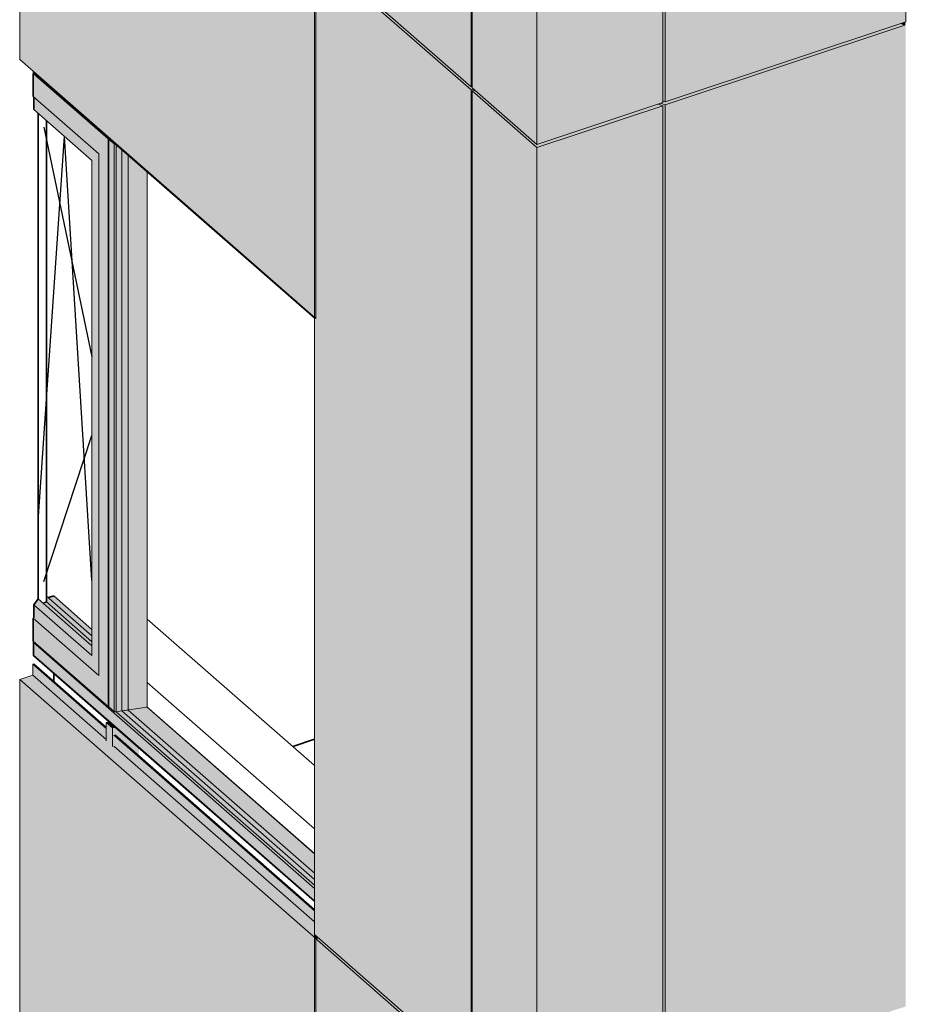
# Model space of a CAD drawing. Header units: millimetres. Extents: x -2868579 to -2846151, y -246116 to 18020.
# Tile 4 of 16: x -2854534 to -2851897, y -241400 to -238467. Entities that reach past the tile are written whole.
import ezdxf

# ---------------------------------------------------------------- set-up
doc = ezdxf.new("R2010")
doc.units = ezdxf.units.MM
for name, color, linetype, lineweight in [('Импосты витража', 7, 'Continuous', 18), ('Обобщенные модели', 7, 'Continuous', 18), ('Окна', 7, 'Continuous', 18), ('Открывание', 7, 'Continuous', 25), ('Панели витража', 7, 'Continuous', 18)]:
    doc.layers.add(name, color=color, linetype=linetype, lineweight=lineweight)

# ---------------------------------------------------------------- blocks, each defined once
blk = doc.blocks.new('HILTI_s_Композит_тип_Ко - Тип КоБ D2-21000101-Корпус 1_ Фрагмент 2')
at = {"layer": 'Обобщенные модели', "true_color": 0xf7fbf5}
h = blk.add_hatch(color=7, dxfattribs=at)
h.paths.add_polyline_path([(-9454291.8, -241121.1), (-9454291.8, -241117.4), (-9454885.5, -240597.6), (-9454889.2, -240598.1), (-9454292.8, -241120.3)])
h.paths.add_polyline_path([(-9454912, -240578.1), (-9454912, -240574.3), (-9455127.6, -240386), (-9455130.4, -240386.9), (-9454913.8, -240576.6)])
h = blk.add_hatch(color=7, dxfattribs=at)
h.paths.add_polyline_path([(-9454291.8, -241153.9), (-9454291.8, -241121.1), (-9454889.2, -240598.1), (-9454889.2, -240630.9), (-9454292.8, -241153)])
h.paths.add_polyline_path([(-9454912, -240610.9), (-9454912, -240578.1), (-9455130.4, -240386.9), (-9455130.4, -240419.7), (-9454940.3, -240586.1)])
h = blk.add_hatch(color=7, dxfattribs=at)
h.paths.add_polyline_path([(-9454288, -241204.4), (-9454278.8, -241203.1), (-9454281.1, -241201.1), (-9454290.3, -241202.4)])
h.paths.add_polyline_path([(-9454291.8, -241201.1), (-9454291.8, -241153.9), (-9454889.2, -240630.9), (-9454893.9, -240631), (-9454912, -240615.1), (-9454912, -240610.9), (-9455130.4, -240419.7), (-9455169.5, -240432.7), (-9454292.8, -241200.2)])
blk.add_hatch(color=7, dxfattribs=at).paths.add_polyline_path([(-9454288, -242289.8), (-9454288, -241204.4), (-9455169.5, -240432.7), (-9455169.5, -241518.1), (-9454292.8, -242285.6)])
at = {"layer": 'Обобщенные модели'}
for p, q in [((-9455130.4, -240386.9), (-9455127.3, -240385.9)), ((-9455130.4, -240419.7), (-9455130.4, -240386.9)), ((-9455130.4, -240386.9), (-9454912, -240578.1)), ((-9455127.3, -240385.9), (-9454912, -240574.3)), ((-9455169.5, -240432.7), (-9455130.4, -240419.7)), ((-9455169.5, -241518.1), (-9455169.5, -240432.7)), ((-9455169.5, -240432.7), (-9454288, -241204.4)), ((-9455130.4, -240419.7), (-9454912, -240610.9)), ((-9454889.2, -240598.1), (-9454291.8, -241121.2)), ((-9454885.5, -240597.6), (-9454291.8, -241117.4)), ((-9454889.2, -240630.9), (-9454291.8, -241153.9)), ((-9454278.8, -241203.1), (-9454288, -241204.4)), ((-9454288, -241204.4), (-9454288, -242289.8)), ((-9455169.5, -241518.1), (-9454288, -242289.8))]:
    blk.add_line(p, q, dxfattribs=at)
blk = doc.blocks.new('HILTI_s_Композит_тип_Ко - Тип КоБ D2-V39-Корпус 1_ Фрагмент 2')
at = {"layer": 'Обобщенные модели', "true_color": 0xf7fbf5}
h = blk.add_hatch(color=7, dxfattribs=at)
h.paths.add_polyline_path([(-9454291.8, -238187.8), (-9454291.8, -238184), (-9454554.7, -237953.8), (-9454558.4, -237954.4), (-9454292.8, -238186.9)])
h.paths.add_polyline_path([(-9454581.3, -237934.3), (-9454581.3, -237930.5), (-9455127.5, -237452.6), (-9455130.4, -237453.5), (-9454583, -237932.8)])
h = blk.add_hatch(color=7, dxfattribs=at)
h.paths.add_polyline_path([(-9454291.8, -238220.5), (-9454291.8, -238187.8), (-9454558.4, -237954.4), (-9454558.4, -237987.1), (-9454292.8, -238219.6)])
h.paths.add_polyline_path([(-9454581.3, -237967.1), (-9454581.3, -237934.3), (-9455130.4, -237453.5), (-9455130.4, -237486.3), (-9454620.4, -237932.8)])
h = blk.add_hatch(color=7, dxfattribs=at)
h.paths.add_polyline_path([(-9454288, -238271), (-9454278.8, -238269.7), (-9454281.1, -238267.7), (-9454290.3, -238269)])
h.paths.add_polyline_path([(-9454291.8, -238267.7), (-9454291.8, -238220.5), (-9454558.4, -237987.1), (-9454563.1, -237987.3), (-9454581.3, -237971.4), (-9454581.3, -237967.1), (-9455130.4, -237486.3), (-9455169.5, -237499.3), (-9454292.8, -238266.8)])
blk.add_hatch(color=7, dxfattribs=at).paths.add_polyline_path([(-9454288, -239356.4), (-9454288, -238271), (-9455169.5, -237499.3), (-9455169.5, -238584.7), (-9454288.2, -239356.3)])
at = {"layer": 'Обобщенные модели'}
for p, q in [((-9455130.4, -237453.5), (-9455127.3, -237452.5)), ((-9455130.4, -237486.3), (-9455130.4, -237453.5)), ((-9455130.4, -237453.5), (-9454581.3, -237934.3)), ((-9455127.3, -237452.5), (-9454581.3, -237930.5)), ((-9455169.5, -237499.3), (-9455130.4, -237486.3)), ((-9455169.5, -238584.7), (-9455169.5, -237499.3)), ((-9455169.5, -237499.3), (-9454288, -238271)), ((-9455130.4, -237486.3), (-9454581.3, -237967.1)), ((-9454558.4, -237954.4), (-9454291.8, -238187.8)), ((-9454554.7, -237953.8), (-9454291.8, -238184)), ((-9454558.4, -237987.1), (-9454291.8, -238220.5)), ((-9454278.8, -238269.7), (-9454288, -238271)), ((-9454288, -238271), (-9454288, -239356.4)), ((-9455169.5, -238584.7), (-9454288, -239356.4))]:
    blk.add_line(p, q, dxfattribs=at)
blk = doc.blocks.new('HILTI_s_Композит_тип_УПо - Тип УПоБ D2-21298575-Корпус 1_ Фрагмент 2')
at = {"layer": 'Обобщенные модели', "true_color": 0xf7fbf5}
for points in [[(-9453825.7, -244533.2), (-9453825.7, -241609.2), (-9454290.3, -241202.4), (-9454290.3, -241193), (-9454291.8, -241191.7), (-9454291.8, -244125.1), (-9453861.2, -244502.2)], [(-9454290.3, -241202.4), (-9454281.1, -241201.1), (-9454290.3, -241193), (-9454290.3, -241197.8)], [(-9453825.7, -241609.2), (-9453816.5, -241607.9), (-9453822.1, -241602.6), (-9453822.1, -241599.3), (-9453825.7, -241599.8), (-9454281.1, -241201.1), (-9454290.3, -241202.4), (-9453833.3, -241602.6)]]:
    blk.add_hatch(color=7, dxfattribs=at).paths.add_polyline_path(points)
at = {"layer": 'Обобщенные модели'}
for p, q in [((-9454291.8, -244125.1), (-9454291.8, -241191.7)), ((-9454290.3, -241193), (-9454291.8, -241191.7)), ((-9454290.3, -241202.4), (-9454290.3, -241193)), ((-9454281.1, -241201.1), (-9454290.3, -241202.4)), ((-9454290.3, -241202.4), (-9453825.7, -241609.2))]:
    blk.add_line(p, q, dxfattribs=at)
blk = doc.blocks.new('Панель_Стеклопакет_Агрисовгаз - Панель_Стеклопакет_Агрисовгаз-21295355-Корпус 1_ Фрагмент 2')
at = {"layer": 'Панели витража'}
for p, q in [((-9454865.5, -238854.2), (-9454865.5, -240525.8)), ((-9454865.5, -240525.8), (-9454291.7, -241028.3))]:
    blk.add_line(p, q, dxfattribs=at)
at = {"layer": 'Панели витража', "color": 250, "true_color": 0x212527}
for p, q in [((-9454847, -240523.2), (-9454847, -238870.4)), ((-9454865.5, -240525.8), (-9454847, -240523.2)), ((-9454291.7, -241009.4), (-9454847, -240523.2))]:
    blk.add_line(p, q, dxfattribs=at)
blk = doc.blocks.new('ОкноВитражное_Одностворчатое_Агрисовгаз - Окно одностворчатое AGS68 в витраж ПО П-V64-Корпус 1_ Фрагмент 2')
at = {"layer": 'Окна', "true_color": 0x373f43}
for points in [[(-9454906.5, -238822), (-9454903.2, -238821.2), (-9455126.6, -238626.1), (-9455129.2, -238627), (-9454907.4, -238821.2)], [(-9454906.5, -240512.6), (-9454906.5, -238822), (-9455129.2, -238627), (-9455129.2, -238695.3), (-9454933.7, -238866.4), (-9454933.7, -240420.4), (-9455129.2, -240249.3), (-9455129.2, -240317.6), (-9454940.3, -240483)], [(-9454933.7, -240418.5), (-9454933.7, -238866.4), (-9455127.6, -238696.6), (-9455127.5, -238734.1), (-9454954.3, -238885.8), (-9454954.3, -240361.2), (-9455127.6, -240209.5), (-9455127.6, -240248.8), (-9454934.5, -240417.9)], [(-9454954.3, -240319.7), (-9454954.3, -240301.9), (-9455089.3, -240183.6), (-9455089.3, -240201.4), (-9454955.3, -240318.8)], [(-9454954.3, -240301.9), (-9454954.3, -240282.9), (-9455068.2, -240183.2), (-9455083.9, -240188.4), (-9455003.4, -240258.9)], [(-9454954.3, -240361.2), (-9454954.3, -240332.1), (-9455114.3, -240191.9), (-9455127.6, -240209.5), (-9455048.2, -240279)], [(-9454954.3, -240332.1), (-9454954.3, -240319.7), (-9455089.3, -240201.4), (-9455099.6, -240204.8), (-9454966, -240321.9)], [(-9454933.7, -240420.4), (-9454933.7, -240418.5), (-9455127.6, -240248.8), (-9455129.2, -240249.3), (-9454940.3, -240414.7)]]:
    blk.add_hatch(color=149, dxfattribs=at).paths.add_polyline_path(points)
h = blk.add_hatch(color=149, dxfattribs=at)
h.paths.add_polyline_path([(-9454906.5, -240512.6), (-9454904, -240511.8), (-9454903.5, -238822.7), (-9454902.8, -238821.5), (-9454906.5, -238822), (-9454906.5, -240485.6)])
h.paths.add_polyline_path([(-9454884.4, -238837.7), (-9454884.8, -238837.6), (-9454884.8, -238837.7)])
at = {"layer": 'Окна', "lineweight": 35}
for p, q in [((-9455129.2, -238627), (-9455126.4, -238626)), ((-9455129.2, -238695.3), (-9455129.2, -238627)), ((-9455127.6, -238734), (-9455127.6, -238696.6)), ((-9455114.3, -240191.9), (-9455114.3, -238745.7)), ((-9455127.6, -240209.5), (-9455114.3, -240191.9)), ((-9455127.6, -240248.8), (-9455127.6, -240209.5)), ((-9455129.2, -240249.3), (-9455127.6, -240248.8)), ((-9455129.2, -240317.6), (-9455129.2, -240249.3))]:
    blk.add_line(p, q, dxfattribs=at)
at = {"layer": 'Окна'}
for p, q in [((-9454906.5, -238822), (-9455129.2, -238627)), ((-9455129.2, -238695.3), (-9454933.7, -238866.4)), ((-9455127.6, -238734), (-9454954.3, -238885.8)), ((-9454903.1, -238821.5), (-9454906.5, -238822)), ((-9454906.5, -238822), (-9454906.5, -240512.6)), ((-9454954.3, -238885.8), (-9454954.3, -240361.2)), ((-9454933.7, -238866.4), (-9454933.7, -240420.4)), ((-9454954.3, -240361.2), (-9455127.6, -240209.5)), ((-9454954.3, -240332.1), (-9455114.3, -240191.9)), ((-9454933.7, -240420.4), (-9455129.2, -240249.3)), ((-9454906.5, -240512.6), (-9455129.2, -240317.6)), ((-9454906.5, -240512.6), (-9454904, -240512.3))]:
    blk.add_line(p, q, dxfattribs=at)
at = {"layer": 'Окна', "color": 250, "lineweight": 35, "true_color": 0x212527}
for p, q in [((-9455089.3, -238767.6), (-9455089.3, -240201.4)), ((-9455089.3, -240201.4), (-9455089.3, -240183.6)), ((-9455083.9, -240188.4), (-9455068.2, -240183.2)), ((-9455089.3, -240201.4), (-9455099.6, -240204.8)), ((-9455099.6, -240204.8), (-9455089.3, -240201.4))]:
    blk.add_line(p, q, dxfattribs=at)
at = {"layer": 'Окна', "color": 250, "true_color": 0x212527}
for p, q in [((-9454954.3, -240301.9), (-9455089.3, -240183.6)), ((-9455068.2, -240183.2), (-9454954.3, -240282.9)), ((-9455089.3, -240201.4), (-9454954.3, -240319.7)), ((-9454954.3, -240319.7), (-9455089.3, -240201.4))]:
    blk.add_line(p, q, dxfattribs=at)
at = {"layer": 'Открывание', "color": 250, "true_color": 0x212527}
for p, q in [((-9455097.9, -238786.5), (-9454954.3, -239470.9)), ((-9455097.9, -240140.6), (-9454954.3, -239705))]:
    blk.add_line(p, q, dxfattribs=at)
at = {"layer": 'Открывание'}
for p, q in [((-9455114.3, -239960.6), (-9455036.6, -238813.7)), ((-9454954.3, -240137.7), (-9455036.3, -238814.1))]:
    blk.add_line(p, q, dxfattribs=at)
blk = doc.blocks.new('Прямоугольный импост - 50х100-V65-Корпус 1_ Фрагмент 2')
at = {"layer": 'Импосты витража', "true_color": 0x373f43}
for points in [[(-9454893.3, -240576.6), (-9454884.1, -240575.3), (-9454902.8, -240558.9), (-9454912, -240560.2), (-9454893.9, -240576.1)], [(-9454893.3, -240631.5), (-9454893.3, -240576.6), (-9454912, -240560.2), (-9454912, -240615.1), (-9454893.9, -240631)], [(-9454814.5, -240659.7), (-9454814.5, -240636.3), (-9454884.5, -240575.3), (-9454893.3, -240576.6), (-9454893.3, -240631.5), (-9454889.2, -240630.9), (-9454889.2, -240598.1), (-9454885.5, -240597.6), (-9454815.7, -240658.7)]]:
    blk.add_hatch(color=149, dxfattribs=at).paths.add_polyline_path(points)
at = {"layer": 'Импосты витража'}
for p, q in [((-9454903.1, -240558.9), (-9454912, -240560.2)), ((-9454912, -240560.2), (-9454893.3, -240576.6)), ((-9454912, -240560.2), (-9454912, -240615.1)), ((-9454893.3, -240576.6), (-9454884.5, -240575.3)), ((-9454893.3, -240576.6), (-9454893.3, -240631.5))]:
    blk.add_line(p, q, dxfattribs=at)
blk = doc.blocks.new('Прямоугольный импост - Ригель_90202-20998721-Корпус 1_ Фрагмент 2')
at = {"layer": 'Импосты витража', "true_color": 0x373f43}
for points in [[(-9454291.8, -241092.1), (-9454291.8, -241054.6), (-9454896.2, -240525.4), (-9454896.2, -240562.8), (-9454292.8, -241091.2)], [(-9454291.8, -241054.6), (-9454291.8, -241045.2), (-9454882.2, -240528.2), (-9454886.4, -240528.1), (-9454888.7, -240527.2), (-9454894.8, -240521.9), (-9454896, -240524.1), (-9454896, -240525.5), (-9454292.8, -241053.8)], [(-9454291.8, -241045.2), (-9454291.8, -241028.2), (-9454865.5, -240525.8), (-9454882.1, -240528.3), (-9454292.8, -241044.4)], [(-9454291.8, -241028.2), (-9454291.8, -240951.3), (-9454790, -240515.1), (-9454865.5, -240525.8), (-9454292.8, -241027.4)], [(-9454291.8, -241094), (-9454291.8, -241092.1), (-9454896.2, -240562.8), (-9454895.6, -240565), (-9454893.3, -240567.2), (-9454292.8, -241093.1)], [(-9454291.8, -240951.3), (-9454291.8, -240951.1), (-9454292.8, -240950.5)]]:
    blk.add_hatch(color=149, dxfattribs=at).paths.add_polyline_path(points)
at = {"layer": 'Импосты витража'}
for p, q in [((-9454291.8, -241054.7), (-9454896.2, -240525.4)), ((-9454291.8, -241045.3), (-9454882.2, -240528.2)), ((-9454291.8, -241092.1), (-9454896.2, -240562.8)), ((-9454894.8, -240565.9), (-9454291.8, -241094))]:
    blk.add_line(p, q, dxfattribs=at)
at = {"layer": 'Импосты витража', "color": 250, "true_color": 0x212527}
for p, q in [((-9454291.8, -240951.1), (-9454792, -240513.1)), ((-9454291.8, -240951.3), (-9454790, -240515.1))]:
    blk.add_line(p, q, dxfattribs=at)
blk = doc.blocks.new('Прямоугольный импост - Ригель_90202-V66-Корпус 1_ Фрагмент 2')
at = {"layer": 'Импосты витража', "true_color": 0x373f43}
for points in [[(-9454896.2, -240525.4), (-9454895.6, -240522.9), (-9454894.8, -240521.9), (-9454904, -240513.5), (-9454904, -240512.3), (-9454906.5, -240512.6), (-9455127.6, -240319), (-9455128.4, -240322), (-9454903.7, -240518.8)], [(-9454896.2, -240562.8), (-9454896.2, -240525.4), (-9455128.4, -240322), (-9455128.4, -240359.4), (-9454899.1, -240560.2)], [(-9454894.8, -240565.9), (-9454896, -240564), (-9454896.2, -240562.8), (-9455128.4, -240359.4), (-9455128, -240361.3), (-9455127.5, -240362.1), (-9454895.6, -240565.3)]]:
    blk.add_hatch(color=149, dxfattribs=at).paths.add_polyline_path(points)
at = {"layer": 'Импосты витража', "lineweight": 35}
blk.add_line((-9455128.4, -240359.4), (-9455128.4, -240322), dxfattribs=at)
at = {"layer": 'Импосты витража'}
for p, q in [((-9454896.2, -240525.4), (-9455128.4, -240322)), ((-9454896.2, -240562.8), (-9455128.4, -240359.4)), ((-9455127.3, -240362.3), (-9454894.8, -240565.9))]:
    blk.add_line(p, q, dxfattribs=at)
at = {"layer": 'Импосты витража', "lineweight": 35}
for points in [[(-9455128.4, -240322, 0), (-9455128.3, -240320.9, 0), (-9455128, -240319.8, 0), (-9455127.6, -240319, 0)], [(-9455126.9, -240362.6, 0), (-9455127.5, -240362.1, 0), (-9455128, -240361.3, 0), (-9455128.3, -240360.4, 0), (-9455128.4, -240359.4, 0)]]:
    blk.add_polyline3d(points, dxfattribs=at)
blk = doc.blocks.new('Прямоугольный импост - Ригель_90202-V67-Корпус 1_ Фрагмент 2')
at = {"layer": 'Импосты витража', "true_color": 0x373f43}
for points in [[(-9454291.8, -239354.7), (-9454291.8, -239353.1), (-9454896.2, -238824), (-9454896.2, -238825.4), (-9454292.8, -239353.8)], [(-9454291.8, -239356.6), (-9454291.8, -239354.7), (-9454896.2, -238825.4), (-9454895.6, -238827.6), (-9454894.8, -238828.5), (-9454292, -239356.4)]]:
    blk.add_hatch(color=149, dxfattribs=at).paths.add_polyline_path(points)
at = {"layer": 'Импосты витража'}
for p, q in [((-9454291.8, -239354.7), (-9454896.2, -238825.4)), ((-9454894.8, -238828.5), (-9454292.2, -239356.3))]:
    blk.add_line(p, q, dxfattribs=at)
blk = doc.blocks.new('Прямоугольный импост - Ригель_90202-V68-Корпус 1_ Фрагмент 2')
at = {"layer": 'Импосты витража', "true_color": 0x373f43}
for points in [[(-9454896.2, -238825.4), (-9454896.2, -238824), (-9455128.4, -238620.6), (-9455128.4, -238622), (-9454905.5, -238817.2)], [(-9454894.8, -238828.5), (-9454896, -238826.6), (-9454896.2, -238825.4), (-9455128.4, -238622), (-9455128, -238623.9), (-9455126.2, -238625.8), (-9454895.6, -238827.9)]]:
    blk.add_hatch(color=149, dxfattribs=at).paths.add_polyline_path(points)
at = {"layer": 'Импосты витража', "lineweight": 35}
blk.add_line((-9455128.4, -238622), (-9455128.4, -238620.6), dxfattribs=at)
at = {"layer": 'Импосты витража'}
for p, q in [((-9454896.2, -238825.4), (-9455128.4, -238622)), ((-9455127.3, -238624.9), (-9454894.8, -238828.5))]:
    blk.add_line(p, q, dxfattribs=at)
at = {"layer": 'Импосты витража', "lineweight": 35}
blk.add_polyline3d([(-9455126.9, -238625.2, 0), (-9455127.5, -238624.7, 0), (-9455128, -238623.9, 0), (-9455128.3, -238623, 0), (-9455128.4, -238622, 0)], dxfattribs=at)
blk = doc.blocks.new('Прямоугольный импост - Ригель_90202-V69-Корпус 1_ Фрагмент 2')
at = {"layer": 'Импосты витража', "true_color": 0x373f43}
for points in [[(-9454884.5, -238837.6), (-9454902.5, -238821.8), (-9454903.7, -238823.5), (-9454887.4, -238837.2), (-9454886, -238837.5)], [(-9454888.7, -240527.2), (-9454888.7, -238836.6), (-9454903.7, -238823.5), (-9454903.7, -240514.1)], [(-9454883.5, -240528.3), (-9454882.2, -240527.9), (-9454882.2, -238839.5), (-9454884.8, -238837.7), (-9454888.1, -238837), (-9454888.7, -238836.6), (-9454888.7, -240527.2), (-9454886.4, -240528.1), (-9454883.8, -240528.3)], [(-9454882.2, -240528.2), (-9454865.5, -240525.8), (-9454865.5, -238854.2), (-9454882.2, -238839.5), (-9454882.2, -240527.9)], [(-9454865.5, -240525.8), (-9454790, -240515), (-9454790, -238920.3), (-9454865.5, -238854.2), (-9454865.5, -240523.6)], [(-9454790, -240515.1), (-9454789.6, -240514.9), (-9454790, -240515)]]:
    blk.add_hatch(color=149, dxfattribs=at).paths.add_polyline_path(points)
at = {"layer": 'Импосты витража'}
for p, q in [((-9454904, -238822.8), (-9454904, -240513.5)), ((-9454903.7, -238823.5), (-9454888.7, -238836.6)), ((-9454903.7, -238823.5), (-9454903.7, -240514.1)), ((-9454888.7, -238836.6), (-9454888.7, -240527.2)), ((-9454882.2, -240528.2), (-9454882.2, -238839.5)), ((-9454888.7, -240527.2), (-9454903.7, -240514.1)), ((-9454865.5, -240525.8), (-9454882.2, -240528.2))]:
    blk.add_line(p, q, dxfattribs=at)
at = {"layer": 'Импосты витража', "color": 250, "true_color": 0x212527}
for p, q in [((-9454790, -238920.3), (-9454790, -240515.1)), ((-9454789.6, -240514.9), (-9454789.6, -238920.6)), ((-9454790, -240515.1), (-9454865.5, -240525.8))]:
    blk.add_line(p, q, dxfattribs=at)
at = {"layer": 'Импосты витража'}
for points in [[(-9454903, -238821.7, 0), (-9454903.6, -238822.1, 0), (-9454904, -238822.6, 0), (-9454904, -238823, 0), (-9454903.7, -238823.5, 0)], [(-9454888.7, -238836.6, 0), (-9454888.1, -238837, 0), (-9454887.2, -238837.3, 0), (-9454886, -238837.5, 0), (-9454884.8, -238837.7, 0)], [(-9454903.7, -240514.1, 0), (-9454904, -240513.7, 0), (-9454904, -240513.2, 0)], [(-9454882.2, -240528.2, 0), (-9454883.5, -240528.3, 0), (-9454884.8, -240528.3, 0), (-9454886, -240528.2, 0), (-9454887.2, -240528, 0), (-9454888.1, -240527.6, 0), (-9454888.7, -240527.2, 0)]]:
    blk.add_polyline3d(points, dxfattribs=at)
at = {"layer": 'Импосты витража', "color": 250, "true_color": 0x212527}
blk.add_polyline3d([(-9454789.6, -240514.9, 0), (-9454789.6, -240514.9, 0), (-9454789.7, -240515, 0), (-9454789.7, -240515, 0), (-9454789.8, -240515.1, 0), (-9454790, -240515.1, 0)], dxfattribs=at)
blk = doc.blocks.new('HILTI_s_Композит_тип_УПо - Тип УПоБ D2-V75-Корпус 1_ Фрагмент 2')
at = {"layer": 'Обобщенные модели', "true_color": 0xf7fbf5}
for points in [[(-9453247.9, -238720.6), (-9452534, -238483.2), (-9452547.3, -238478.2), (-9453247.9, -238711.2), (-9453254.9, -238708.6), (-9453254.9, -238713.5), (-9453261.2, -238715.6), (-9453254.9, -238718)], [(-9453247.9, -241644.6), (-9452531.1, -241406.2), (-9452531.1, -238472.8), (-9452534, -238473.8), (-9452534, -238483.2), (-9453247.9, -238720.6), (-9453247.9, -241612.7)], [(-9452534, -238483.2), (-9452534, -238473.8), (-9452547.3, -238478.2)], [(-9453247.9, -241644.6), (-9453247.9, -238720.6), (-9453261.2, -238715.6), (-9453268.1, -238717.9), (-9453254.9, -238722.9), (-9453254.9, -241642), (-9453252.4, -241642.9)]]:
    blk.add_hatch(color=7, dxfattribs=at).paths.add_polyline_path(points)
at = {"layer": 'Обобщенные модели'}
for p, q in [((-9453247.9, -238720.6), (-9452534, -238483.2)), ((-9452534, -238483.2), (-9452547.3, -238478.2)), ((-9452531.1, -238472.8), (-9452534, -238473.8)), ((-9452534, -238473.8), (-9452534, -238483.2)), ((-9453247.9, -238720.6), (-9453261.2, -238715.6)), ((-9453247.9, -241644.6), (-9453247.9, -238720.6))]:
    blk.add_line(p, q, dxfattribs=at)
blk = doc.blocks.new('HILTI_s_Композит_тип_УПо - Тип УПоБ D2-V76-Корпус 1_ Фрагмент 2')
at = {"layer": 'Обобщенные модели', "true_color": 0xf7fbf5}
for points in [[(-9453247.9, -238711.2), (-9452531.1, -238472.8), (-9452531.1, -237654.1), (-9453247.9, -237892.5), (-9453247.9, -238634.2)], [(-9452582, -237654.1), (-9452558, -237646.1), (-9452582, -237637.1), (-9452582, -237646.1)], [(-9453247.9, -238711.2), (-9453247.9, -237892.5), (-9453271.9, -237883.5), (-9453271.9, -237888.4), (-9453254.9, -237894.8), (-9453254.9, -238708.6), (-9453252.4, -238709.5)]]:
    blk.add_hatch(color=7, dxfattribs=at).paths.add_polyline_path(points)
at = {"layer": 'Обобщенные модели'}
for p, q in [((-9452558, -237646.1), (-9453271.9, -237883.5)), ((-9453247.9, -237892.5), (-9452531.1, -237654.1)), ((-9452579.1, -237636.1), (-9452582, -237637.1)), ((-9452582, -237637.1), (-9452558, -237646.1)), ((-9452582, -237654.1), (-9452582, -237637.1)), ((-9452531.1, -237654.1), (-9452579.1, -237636.1)), ((-9452531.1, -237654.1), (-9452531.1, -238472.8)), ((-9453271.9, -237883.5), (-9453247.9, -237892.5)), ((-9453271.9, -237883.5), (-9453271.9, -237888.4)), ((-9453247.9, -238711.2), (-9453247.9, -237892.5)), ((-9453247.9, -238711.2), (-9452531.1, -238472.8)), ((-9453254.9, -238708.6), (-9453247.9, -238711.2))]:
    blk.add_line(p, q, dxfattribs=at)
blk = doc.blocks.new('Корп2_Кассета выпуклая - Корп2_Кассета выпуклая_Цвет DESIGN D2-V79-Корпус 1_ Фрагмент 2')
at = {"layer": 'Обобщенные модели', "true_color": 0xf7fbf5}
for points in [[(-9453629.6, -238847.5), (-9453254.9, -238722.9), (-9453268.1, -238717.9), (-9453629.6, -238838.2), (-9453812.9, -238677.7), (-9453822.1, -238679), (-9453640.3, -238838.2)], [(-9453629.6, -241771.5), (-9453629.6, -238847.5), (-9453822.1, -238679), (-9453822.1, -241603), (-9453645.3, -241757.8)], [(-9453629.6, -241771.5), (-9453254.9, -241646.9), (-9453254.9, -238722.9), (-9453629.6, -238847.5), (-9453629.6, -241703)]]:
    blk.add_hatch(color=7, dxfattribs=at).paths.add_polyline_path(points)
at = {"layer": 'Обобщенные модели'}
for p, q in [((-9453822.1, -238679), (-9453812.9, -238677.7)), ((-9453822.1, -241603), (-9453822.1, -238679)), ((-9453629.6, -238847.5), (-9453822.1, -238679)), ((-9453254.9, -238722.9), (-9453629.6, -238847.5)), ((-9453268.1, -238717.9), (-9453254.9, -238722.9)), ((-9453254.9, -241646.9), (-9453254.9, -238722.9)), ((-9453629.6, -238849.4), (-9453629.6, -238847.5)), ((-9453629.6, -241771.5), (-9453629.6, -238849.4))]:
    blk.add_line(p, q, dxfattribs=at)
blk = doc.blocks.new('HILTI_s_Композит_тип_УПо - Тип УПоБ D2-V80-Корпус 1_ Фрагмент 2')
at = {"layer": 'Обобщенные модели', "true_color": 0xf7fbf5}
for points in [[(-9453825.7, -241599.8), (-9453825.7, -238675.8), (-9454290.3, -238269), (-9454290.3, -238259.7), (-9454291.8, -238258.4), (-9454291.8, -241191.7), (-9453861.2, -241568.8)], [(-9453825.7, -238675.8), (-9453816.5, -238674.5), (-9453822.1, -238669.2), (-9453822.1, -238665.9), (-9453825.7, -238666.5), (-9454281.1, -238267.7), (-9454290.3, -238269), (-9453833.3, -238669.2)], [(-9453825.7, -241599.8), (-9453822.1, -241599.3), (-9453822.1, -238679), (-9453813.1, -238677.5), (-9453816.5, -238674.5), (-9453825.7, -238675.8), (-9453825.7, -241522.5)]]:
    blk.add_hatch(color=7, dxfattribs=at).paths.add_polyline_path(points)
at = {"layer": 'Обобщенные модели'}
for p, q in [((-9454291.8, -241191.7), (-9454291.8, -238258.4)), ((-9454290.3, -238269), (-9453825.7, -238675.8)), ((-9453816.5, -238674.5), (-9453825.7, -238675.8)), ((-9453825.7, -238675.8), (-9453825.7, -241599.8)), ((-9454291.8, -241191.7), (-9453825.7, -241599.8))]:
    blk.add_line(p, q, dxfattribs=at)
blk = doc.blocks.new('Корп2_Кассета выпуклая - Корп2_Кассета выпуклая_Цвет DESIGN D2-V81-Корпус 1_ Фрагмент 2')
at = {"layer": 'Обобщенные модели', "true_color": 0xf7fbf5}
for points in [[(-9453629.6, -238838.2), (-9453629.6, -238019.4), (-9453822.1, -237850.9), (-9453822.1, -238669.6), (-9453645.3, -238824.4)], [(-9453793.5, -237874), (-9453793.5, -237847.6), (-9453819.5, -237851.3)], [(-9453629.6, -238838.2), (-9453254.9, -238713.5), (-9453254.9, -237894.8), (-9453629.6, -238019.4), (-9453629.6, -238814.7)], [(-9453276.9, -237901.1), (-9453257.7, -237894.7), (-9453276.9, -237887.6), (-9453276.9, -237894.8)]]:
    blk.add_hatch(color=7, dxfattribs=at).paths.add_polyline_path(points)
at = {"layer": 'Обобщенные модели', "lineweight": 35}
for p, q in [((-9453794.3, -237846.9), (-9453822.1, -237850.9)), ((-9453822.1, -237850.9), (-9453629.6, -238019.4)), ((-9453819.5, -237851.3), (-9453793.5, -237847.6)), ((-9453628.9, -238018.2), (-9453819.5, -237851.3)), ((-9453793.5, -237847.6), (-9453794.3, -237846.9)), ((-9453629.6, -238019.4), (-9453254.9, -237894.8)), ((-9453257.7, -237894.7), (-9453628.9, -238018.2)), ((-9453275.5, -237887.1), (-9453276.9, -237887.6)), ((-9453276.9, -237887.6), (-9453257.7, -237894.7)), ((-9453254.9, -237894.8), (-9453275.5, -237887.1))]:
    blk.add_line(p, q, dxfattribs=at)
at = {"layer": 'Обобщенные модели'}
for p, q in [((-9453822.1, -238669.6), (-9453822.1, -237850.9)), ((-9453793.5, -237847.6), (-9453793.5, -237874)), ((-9453276.9, -237901.1), (-9453276.9, -237887.6)), ((-9453254.9, -238713.5), (-9453254.9, -237894.8)), ((-9453629.6, -238838.2), (-9453629.6, -238019.4)), ((-9453629.6, -238838.2), (-9453822.1, -238669.6)), ((-9453254.9, -238713.5), (-9453629.6, -238838.2))]:
    blk.add_line(p, q, dxfattribs=at)
blk = doc.blocks.new('HILTI_s_Композит_тип_УПо - Тип УПоБ D2-V82-Корпус 1_ Фрагмент 2')
at = {"layer": 'Обобщенные модели', "true_color": 0xf7fbf5}
for points in [[(-9453825.7, -238666.5), (-9453825.7, -237847.7), (-9454291.8, -237439.6), (-9454291.8, -238258.4), (-9453861.2, -238635.4)], [(-9454225.4, -237464.7), (-9454225.4, -237431.7), (-9454257.9, -237436.3), (-9454229.8, -237460.9)], [(-9453825.7, -238666.5), (-9453822.1, -238665.9), (-9453822.1, -237850.9), (-9453794.3, -237846.9), (-9453793.5, -237848.2), (-9453793.5, -237843.1), (-9453825.7, -237848.2), (-9453825.7, -238634.2)]]:
    blk.add_hatch(color=7, dxfattribs=at).paths.add_polyline_path(points)
at = {"layer": 'Обобщенные модели'}
for p, q in [((-9454226.9, -237430.4), (-9454291.8, -237439.6)), ((-9454291.8, -237439.6), (-9453825.7, -237847.7)), ((-9454291.8, -238258.4), (-9454291.8, -237439.6)), ((-9454257.9, -237436.3), (-9454225.4, -237431.7)), ((-9453793.3, -237843.1), (-9454257.9, -237436.3)), ((-9454225.9, -237431.3), (-9454226.9, -237430.4)), ((-9454225.4, -237431.7), (-9454225.4, -237464.7)), ((-9453825.7, -237847.7), (-9453793.3, -237843.1)), ((-9453825.7, -237847.7), (-9453825.7, -238666.5)), ((-9453793.3, -237874.2), (-9453793.3, -237843.1)), ((-9454291.8, -238258.4), (-9453825.7, -238666.5)), ((-9453825.7, -238666.5), (-9453822.1, -238665.9))]:
    blk.add_line(p, q, dxfattribs=at)

msp = doc.modelspace()

# ---------------------------------------------------------------- linework, layer by layer
at = {"layer": 'Обобщенные модели', "color": 250, "true_color": 0x212527}
for p, q in [((-2854154.7, -240252.1), (-2853656.6, -240688.3)), ((-2853656.6, -240877.1), (-2854154.6, -240441)), ((-2854154.6, -240441), (-2853656.6, -240877.1))]:
    msp.add_line(p, q, dxfattribs=at)
at = {"layer": 'Обобщенные модели', "lineweight": 35}
msp.add_line((-2854432.2, -240438.3), (-2854432.2, -240414.6), dxfattribs=at)
at = {"layer": 'Обобщенные модели', "color": 250, "lineweight": 35, "true_color": 0x212527}
msp.add_line((-2853721.2, -240631.7), (-2853656.6, -240610.2), dxfattribs=at)

# ---------------------------------------------------------------- block references
at = {"layer": 'Импосты витража'}
for name in ['Прямоугольный импост - Ригель_90202-V68-Корпус 1_ Фрагмент 2', 'Прямоугольный импост - Ригель_90202-V67-Корпус 1_ Фрагмент 2', 'Прямоугольный импост - Ригель_90202-V66-Корпус 1_ Фрагмент 2', 'Прямоугольный импост - 50х100-V65-Корпус 1_ Фрагмент 2']:
    msp.add_blockref(name, (6600635.3, 0), dxfattribs=at)
at = {"layer": 'Импосты витража', "color": 250, "true_color": 0x212527}
for name in ['Прямоугольный импост - Ригель_90202-V69-Корпус 1_ Фрагмент 2', 'Прямоугольный импост - Ригель_90202-20998721-Корпус 1_ Фрагмент 2']:
    msp.add_blockref(name, (6600635.3, 0), dxfattribs=at)
at = {"layer": 'Обобщенные модели'}
for name in ['HILTI_s_Композит_тип_Ко - Тип КоБ D2-V39-Корпус 1_ Фрагмент 2', 'HILTI_s_Композит_тип_УПо - Тип УПоБ D2-V82-Корпус 1_ Фрагмент 2', 'HILTI_s_Композит_тип_УПо - Тип УПоБ D2-V76-Корпус 1_ Фрагмент 2', 'Корп2_Кассета выпуклая - Корп2_Кассета выпуклая_Цвет DESIGN D2-V81-Корпус 1_ Фрагмент 2', 'HILTI_s_Композит_тип_УПо - Тип УПоБ D2-V80-Корпус 1_ Фрагмент 2', 'HILTI_s_Композит_тип_УПо - Тип УПоБ D2-V75-Корпус 1_ Фрагмент 2', 'Корп2_Кассета выпуклая - Корп2_Кассета выпуклая_Цвет DESIGN D2-V79-Корпус 1_ Фрагмент 2', 'HILTI_s_Композит_тип_Ко - Тип КоБ D2-21000101-Корпус 1_ Фрагмент 2', 'HILTI_s_Композит_тип_УПо - Тип УПоБ D2-21298575-Корпус 1_ Фрагмент 2']:
    msp.add_blockref(name, (6600635.3, 0), dxfattribs=at)
at = {"layer": 'Окна'}
msp.add_blockref('ОкноВитражное_Одностворчатое_Агрисовгаз - Окно одностворчатое AGS68 в витраж ПО П-V64-Корпус 1_ Фрагмент 2', (6600635.3, 0), dxfattribs=at)
at = {"layer": 'Панели витража', "color": 250, "true_color": 0x212527}
msp.add_blockref('Панель_Стеклопакет_Агрисовгаз - Панель_Стеклопакет_Агрисовгаз-21295355-Корпус 1_ Фрагмент 2', (6600635.3, 0), dxfattribs=at)

doc.saveas('drawing.dxf')
